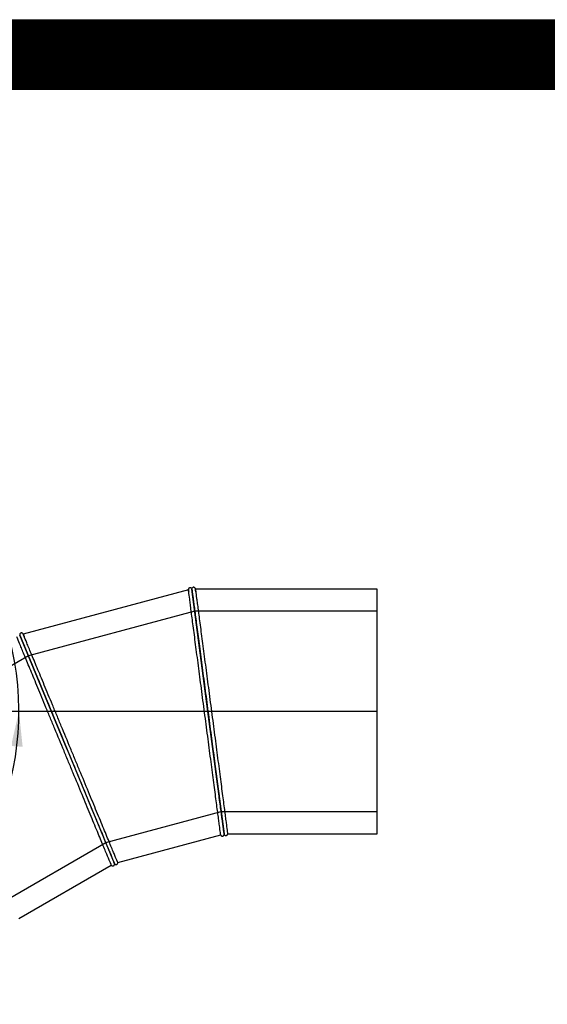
# Model space of a CAD drawing. Header units: millimetres. Extents: x 0 to 5940, y 0 to 4200.
# Tile 3 of 5: x 1763 to 2970, y 1948 to 4200. Entities that reach past the tile are written whole.
import ezdxf
from ezdxf.enums import TextEntityAlignment as Align
from ezdxf.lldxf.tags import DXFTag

# ---------------------------------------------------------------- set-up
doc = ezdxf.new("R2010")
doc.units = ezdxf.units.MM
doc.header["$LTSCALE"] = 20
for name, color, linetype in [('Default', 7, 'Continuous'), ('DV1_Default', 7, 'Continuous'), ('TUBO_X_GOMITO_90', 7, 'Continuous')]:
    doc.layers.add(name, color=color, linetype=linetype)
doc.styles.add('SEACAD_Arial_Narrow', font='ARIALN.TTF')
tags = doc.linetypes.add('HIDDEN2', pattern=[4.7625, 3.175, -1.5875]).pattern_tags.tags
tags[6:7] = [DXFTag(74, 4), DXFTag(75, 0), DXFTag(340, '0'), DXFTag(46, 0.0), DXFTag(50, 0.0), DXFTag(44, 0.0), DXFTag(45, 0.0)]
tags[4:5] = [DXFTag(74, 4), DXFTag(75, 0), DXFTag(340, '0'), DXFTag(46, 0.0), DXFTag(50, 0.0), DXFTag(44, 0.0), DXFTag(45, 0.0)]
tags = doc.linetypes.add('PHANTOM2', pattern=[31.75, 15.875, -3.175, 3.175, -3.175, 3.175, -3.175]).pattern_tags.tags
tags[14:15] = [DXFTag(74, 4), DXFTag(75, 0), DXFTag(340, '0'), DXFTag(46, 0.0), DXFTag(50, 0.0), DXFTag(44, 0.0), DXFTag(45, 0.0)]
tags[12:13] = [DXFTag(74, 4), DXFTag(75, 0), DXFTag(340, '0'), DXFTag(46, 0.0), DXFTag(50, 0.0), DXFTag(44, 0.0), DXFTag(45, 0.0)]
tags[10:11] = [DXFTag(74, 4), DXFTag(75, 0), DXFTag(340, '0'), DXFTag(46, 0.0), DXFTag(50, 0.0), DXFTag(44, 0.0), DXFTag(45, 0.0)]
tags[8:9] = [DXFTag(74, 4), DXFTag(75, 0), DXFTag(340, '0'), DXFTag(46, 0.0), DXFTag(50, 0.0), DXFTag(44, 0.0), DXFTag(45, 0.0)]
tags[6:7] = [DXFTag(74, 4), DXFTag(75, 0), DXFTag(340, '0'), DXFTag(46, 0.0), DXFTag(50, 0.0), DXFTag(44, 0.0), DXFTag(45, 0.0)]
tags[4:5] = [DXFTag(74, 4), DXFTag(75, 0), DXFTag(340, '0'), DXFTag(46, 0.0), DXFTag(50, 0.0), DXFTag(44, 0.0), DXFTag(45, 0.0)]
doc.dimstyles.new('Plastitalia', dxfattribs={"dimtxt": 80, "dimasz": 80, "dimexe": 40, "dimexo": 0, "dimgap": 20, "dimtad": 0, "dimdec": 0, "dimtxsty": 'SEACAD_Arial_Narrow', "dimblk1": '_SE_FILLED', "dimblk2": '_SE_FILLED', "dimsah": 1, "dimcen": 40, "dimadec": 0, "dimazin": 0, "dimtfac": 0.8, "dimtdec": 1, "dimtmove": 0, "dimatfit": 3, "dimfxl": 1, "dimtolj": 1, "dimarcsym": 0})

# ---------------------------------------------------------------- blocks, each defined once
blk = doc.blocks.new('SE')
at = {"layer": 'DV1_Default', "color": 7, "linetype": 'PHANTOM2'}
blk.add_line((2580.5, 2617.9), (1093, 2617.9), dxfattribs=at)
at = {"layer": 'TUBO_X_GOMITO_90', "color": 7, "linetype": 'Continuous'}
for p, q in [((2148.9, 2895.8), (1771, 2794.5)), ((2156.7, 2897.9), (2193.6, 2617.6)), ((2193.6, 2617.6), (2156.7, 2897.9)), ((2580.5, 2897.9), (2164.8, 2897.9)), ((2580.5, 2337.9), (2580.5, 2897.9)), ((1763.2, 2792.4), (1871.3, 2531.2)), ((1871.3, 2531.2), (1763.2, 2792.4)), ((2193.6, 2617.6), (2193.6, 2617.6)), ((2230.5, 2337.9), (2193.6, 2617.6)), ((2193.6, 2617.6), (2193.6, 2617.6)), ((2193.6, 2617.6), (2230.5, 2337.9)), ((1871.3, 2531.2), (1871.3, 2531.2)), ((1871.3, 2531.2), (1979.3, 2270.6)), ((1871.3, 2531.2), (1871.3, 2531.2)), ((1871.3, 2531.2), (1979.3, 2270.6)), ((1987.1, 2272.6), (2222.7, 2335.8)), ((2223.1, 2334.9), (2222.7, 2335.8)), ((2230.4, 2337.8), (2230.5, 2337.9)), ((2230.5, 2335.9), (2230.4, 2336.9)), ((2230.5, 2337.9), (2230.5, 2337.9)), ((2238.5, 2337.9), (2238.4, 2336.9)), ((2238.5, 2337.9), (2580.5, 2337.9)), ((1761.1, 2144.6), (1972.4, 2266.5)), ((1972.9, 2265.8), (1972.4, 2266.6)), ((1979.3, 2270.6), (1979.3, 2270.6)), ((1979.3, 2270.5), (1979.3, 2270.6)), ((1979.8, 2268.7), (1979.5, 2269.6)), ((1987.1, 2272.6), (1987.2, 2271.7))]:
    blk.add_line(p, q, dxfattribs=at)
at = {"layer": 'TUBO_X_GOMITO_90', "color": 7, "linetype": 'HIDDEN2'}
for p, q in [((2163.4, 2847.1), (1782.8, 2745.1)), ((2580.5, 2847.1), (2163.4, 2847.1)), ((1782.8, 2745.1), (1441.5, 2548)), ((1959.7, 2317.9), (2223.8, 2388.7)), ((2223.8, 2388.7), (2580.5, 2388.7)), ((1723, 2181.2), (1959.7, 2317.9))]:
    blk.add_line(p, q, dxfattribs=at)
at = {"layer": 'TUBO_X_GOMITO_90', "color": 7, "linetype": 'Continuous'}
for centre, radius, start, end in [((2168.5, 2897.5), 19.6, 179.1037, 189.0898), ((2119.3, 2889.3), 46.2, 6.2075, 13.1111), ((1748.6, 2784.1), 24.5, 21.1746, 29.6076), ((2254.1, 2341.8), 23.8, 186.467, 194.3802), ((1992.6, 2276), 14.2, 202.1305, 210.3498)]:
    blk.add_arc(centre, radius, start, end, dxfattribs=at)
at = {"layer": 'TUBO_X_GOMITO_90', "color": 7, "linetype": 'HIDDEN2'}
for centre, radius, start, end in [((2182.6, 2898.2), 33.7, 188.8093, 189.5876), ((1729.2, 2774.5), 46.2, 21.2075, 21.9622), ((2209.8, 2335.9), 20.7, 3.3741, 8.6715), ((1959.8, 2263.3), 20.7, 18.3741, 23.6715)]:
    blk.add_arc(centre, radius, start, end, dxfattribs=at)
at = {"layer": 'TUBO_X_GOMITO_90', "color": 7, "linetype": 'Continuous'}
for points in [[(2149, 2895.7), (2148.8, 2896.4), (2148.8, 2897.1), (2148.9, 2897.8)], [(2164.3, 2899.8), (2164.6, 2899.2), (2164.8, 2898.5), (2164.8, 2897.8)], [(1769.9, 2796.2), (1770.4, 2795.7), (1770.8, 2795.1), (1770.9, 2794.4)], [(2230.4, 2337.9), (2230.6, 2337.2), (2230.6, 2336.6), (2230.5, 2335.9)], [(2231, 2335.9), (2230.6, 2336.5), (2230.5, 2337.2), (2230.5, 2338)], [(1980.3, 2268.8), (1979.8, 2269.3), (1979.5, 2269.9), (1979.3, 2270.6)], [(1979.3, 2270.6), (1979.6, 2270), (1979.8, 2269.4), (1979.8, 2268.7)]]:
    blk.add_open_spline(points, degree=3, dxfattribs=at)
for points, knots in [([(2156.4, 2898.7), (2156.2, 2898.9), (2155.9, 2899.4), (2155.2, 2900.1), (2154.4, 2900.6), (2153.3, 2900.8), (2152.2, 2900.8), (2151.1, 2900.5), (2150.1, 2899.8), (2149.3, 2898.9), (2149.1, 2898.2), (2148.9, 2897.8)], [0, 0, 0, 0, 0.091083, 0.170395, 0.297123, 0.397018, 0.506621, 0.627914, 0.755534, 0.882042, 1, 1, 1, 1]), ([(2222.7, 2335.8), (2222.7, 2335.8), (2222.5, 2337.6), (2221.5, 2344.8), (2220.8, 2350.2), (2219.4, 2360.8), (2218.9, 2364.7), (2217.7, 2373.4), (2217.1, 2378.2), (2215.1, 2393.5), (2213.5, 2405.2), (2210.1, 2431.2), (2208.2, 2445.4), (2204.2, 2475.9), (2202.1, 2492.1), (2197.6, 2525.9), (2195.3, 2543.5), (2191.8, 2570.3), (2190.6, 2579.4), (2188.2, 2597.5), (2187, 2606.6), (2183.4, 2634), (2181, 2652.3), (2177.5, 2679.1), (2176.3, 2688), (2174, 2705.5), (2172.9, 2714.1), (2169.5, 2739.4), (2167.4, 2755.6), (2164.4, 2778.5), (2163.4, 2785.8), (2161.6, 2800), (2160.7, 2806.9), (2158.1, 2826.3), (2156.6, 2838), (2154.5, 2853.4), (2153.9, 2858.1), (2152.8, 2866.8), (2152.3, 2870.8), (2150.9, 2881.4), (2150.2, 2886.7), (2149.2, 2894), (2149, 2895.8), (2149, 2895.8)], [0, 0, 0, 0, 0.03125, 0.03125, 0.0625, 0.0625, 0.078125, 0.078125, 0.09375, 0.09375, 0.125, 0.125, 0.15625, 0.15625, 0.1875, 0.1875, 0.21875, 0.21875, 0.234375, 0.234375, 0.25, 0.25, 0.28125, 0.28125, 0.296875, 0.296875, 0.3125, 0.3125, 0.34375, 0.34375, 0.359375, 0.359375, 0.375, 0.375, 0.40625, 0.40625, 0.421875, 0.421875, 0.4375, 0.4375, 0.46875, 0.46875, 0.4999916, 0.4999916, 0.4999916, 0.4999916]), ([(2156.7, 2897.8), (2156.7, 2897.8), (2156.7, 2897.8), (2156.7, 2897.8), (2156.8, 2897.4), (2157, 2895.6), (2157.2, 2894.2), (2157.9, 2888.8), (2158.6, 2883.4), (2160, 2872.8), (2160.5, 2868.9), (2161.7, 2860.2), (2162.3, 2855.4), (2164.3, 2840.1), (2165.9, 2828.3), (2168.4, 2808.8), (2169.3, 2802), (2171.2, 2787.8), (2172.2, 2780.4), (2175.2, 2757.6), (2177.3, 2741.3), (2180.7, 2716), (2181.8, 2707.4), (2184.1, 2689.9), (2185.3, 2681), (2188.8, 2654.1), (2191.2, 2635.9), (2193.6, 2617.6)], [0.4999596, 0.4999596, 0.4999596, 0.4999596, 0.5, 0.5, 0.53125, 0.53125, 0.5625, 0.5625, 0.625, 0.625, 0.65625, 0.65625, 0.6875, 0.6875, 0.75, 0.75, 0.78125, 0.78125, 0.8125, 0.8125, 0.875, 0.875, 0.90625, 0.90625, 0.9375, 0.9375, 1, 1, 1, 1]), ([(2193.6, 2617.6), (2191.2, 2635.9), (2188.8, 2654.1), (2185.3, 2681), (2184.1, 2689.9), (2181.8, 2707.4), (2180.7, 2716), (2177.3, 2741.3), (2175.2, 2757.6), (2172.2, 2780.5), (2171.2, 2787.8), (2169.4, 2802), (2168.5, 2808.8), (2165.9, 2828.3), (2164.4, 2840.1), (2162.3, 2855.4), (2161.7, 2860.2), (2160.6, 2868.9), (2160.1, 2872.8), (2158.7, 2883.4), (2158, 2888.8), (2157, 2896), (2156.8, 2897.9), (2156.8, 2897.9)], [0, 0, 0, 0, 0.0625, 0.0625, 0.09375, 0.09375, 0.125, 0.125, 0.1875, 0.1875, 0.21875, 0.21875, 0.25, 0.25, 0.3125, 0.3125, 0.34375, 0.34375, 0.375, 0.375, 0.4375, 0.4375, 0.4999575, 0.4999575, 0.4999575, 0.4999575]), ([(2164.3, 2899.8), (2164, 2900.1), (2163.7, 2900.6), (2162.8, 2901.4), (2161.6, 2901.8), (2160.4, 2901.9), (2159.4, 2901.7), (2158.6, 2901.3), (2157.8, 2900.6), (2157.2, 2899.8), (2157, 2899.2), (2156.9, 2898.8)], [0, 0, 0, 0, 0.107076, 0.204539, 0.366426, 0.489039, 0.582723, 0.678597, 0.78294, 0.891833, 1, 1, 1, 1]), ([(2164.8, 2897.9), (2164.8, 2897.9), (2164.8, 2897.9), (2164.8, 2897.9), (2164.8, 2897.4), (2165.1, 2895.6), (2165.2, 2894.2), (2166, 2888.8), (2166.7, 2883.4), (2168.1, 2872.9), (2168.6, 2868.9), (2169.7, 2860.2), (2170.4, 2855.5), (2172.4, 2840.1), (2173.9, 2828.4), (2176.5, 2808.9), (2177.4, 2802.1), (2179.3, 2788), (2180.2, 2780.6), (2183.2, 2757.7), (2185.4, 2741.5), (2189.8, 2707.7), (2192.1, 2690.2), (2196.9, 2654.4), (2199.3, 2636.1), (2204.1, 2599.6), (2206.5, 2581.4), (2210, 2554.5), (2211.2, 2545.7), (2213.5, 2528.2), (2214.6, 2519.6), (2217.9, 2494.2), (2220.1, 2478), (2223.1, 2455.2), (2224, 2447.8), (2225.9, 2433.6), (2226.8, 2426.8), (2229.4, 2407.3), (2230.9, 2395.6), (2232.9, 2380.2), (2233.5, 2375.5), (2234.7, 2366.8), (2235.2, 2362.9), (2236.6, 2352.3), (2237.3, 2346.9), (2238.2, 2339.7), (2238.5, 2337.9), (2238.5, 2337.9)], [0.4999978, 0.4999978, 0.4999978, 0.4999978, 0.5, 0.5, 0.515625, 0.515625, 0.53125, 0.53125, 0.5625, 0.5625, 0.578125, 0.578125, 0.59375, 0.59375, 0.625, 0.625, 0.640625, 0.640625, 0.65625, 0.65625, 0.6875, 0.6875, 0.71875, 0.71875, 0.75, 0.75, 0.78125, 0.78125, 0.796875, 0.796875, 0.8125, 0.8125, 0.84375, 0.84375, 0.859375, 0.859375, 0.875, 0.875, 0.90625, 0.90625, 0.921875, 0.921875, 0.9375, 0.9375, 0.96875, 0.96875, 1, 1, 1, 1]), ([(1769.9, 2796.2), (1769.6, 2796.5), (1769.2, 2796.9), (1768.1, 2797.4), (1766.9, 2797.5), (1765.7, 2797.2), (1764.8, 2796.8), (1764.1, 2796.2), (1763.5, 2795.4), (1763.1, 2794.4), (1763.1, 2793.7), (1763.1, 2793.4)], [0, 0, 0, 0, 0.107076, 0.204539, 0.366426, 0.489039, 0.582723, 0.678597, 0.78294, 0.891833, 1, 1, 1, 1]), ([(1987.1, 2272.6), (1987.1, 2272.6), (1986.4, 2274.3), (1983.6, 2281.1), (1981.5, 2286.1), (1977.4, 2295.9), (1975.9, 2299.6), (1972.6, 2307.7), (1970.7, 2312.1), (1964.8, 2326.4), (1960.3, 2337.4), (1950.3, 2361.6), (1944.8, 2374.9), (1933, 2403.2), (1926.8, 2418.3), (1913.7, 2449.8), (1906.9, 2466.2), (1896.6, 2491.2), (1893.1, 2499.6), (1886.1, 2516.6), (1882.6, 2525.1), (1872, 2550.6), (1864.9, 2567.6), (1854.6, 2592.6), (1851.2, 2600.9), (1844.4, 2617.2), (1841.1, 2625.2), (1831.3, 2648.8), (1825, 2663.9), (1816.2, 2685.2), (1813.4, 2692.1), (1807.9, 2705.3), (1805.3, 2711.6), (1797.7, 2729.8), (1793.2, 2740.7), (1787.3, 2755), (1785.5, 2759.4), (1782.1, 2767.5), (1780.6, 2771.2), (1776.5, 2781), (1774.4, 2786.1), (1771.6, 2792.8), (1770.9, 2794.5), (1770.9, 2794.5)], [0, 0, 0, 0, 0.03125, 0.03125, 0.0625, 0.0625, 0.078125, 0.078125, 0.09375, 0.09375, 0.125, 0.125, 0.15625, 0.15625, 0.1875, 0.1875, 0.21875, 0.21875, 0.234375, 0.234375, 0.25, 0.25, 0.28125, 0.28125, 0.296875, 0.296875, 0.3125, 0.3125, 0.34375, 0.34375, 0.359375, 0.359375, 0.375, 0.375, 0.40625, 0.40625, 0.421875, 0.421875, 0.4375, 0.4375, 0.46875, 0.46875, 0.4999917, 0.4999917, 0.4999917, 0.4999917]), ([(1972.4, 2266.5), (1972.4, 2266.5), (1971.7, 2268.2), (1968.9, 2275), (1966.8, 2280), (1962.7, 2289.8), (1961.2, 2293.5), (1957.8, 2301.6), (1956, 2306), (1950.1, 2320.3), (1945.5, 2331.2), (1935.5, 2355.5), (1930, 2368.7), (1918.2, 2397.1), (1912, 2412.2), (1898.9, 2443.7), (1892.2, 2460.1), (1881.8, 2485.1), (1878.3, 2493.5), (1871.3, 2510.4), (1867.8, 2518.9), (1857.2, 2544.5), (1850.2, 2561.5), (1839.8, 2586.5), (1836.4, 2594.7), (1829.6, 2611), (1826.3, 2619.1), (1816.5, 2642.7), (1810.3, 2657.8), (1801.5, 2679.1), (1798.6, 2685.9), (1793.1, 2699.2), (1790.5, 2705.5), (1783, 2723.7), (1778.5, 2734.6), (1772.6, 2748.9), (1770.7, 2753.3), (1767.4, 2761.4), (1765.8, 2765.1), (1761.8, 2774.9), (1759.7, 2780), (1756.9, 2786.7), (1756.2, 2788.4), (1756.2, 2788.4)], [0, 0, 0, 0, 0.03125, 0.03125, 0.0625, 0.0625, 0.078125, 0.078125, 0.09375, 0.09375, 0.125, 0.125, 0.15625, 0.15625, 0.1875, 0.1875, 0.21875, 0.21875, 0.234375, 0.234375, 0.25, 0.25, 0.28125, 0.28125, 0.296875, 0.296875, 0.3125, 0.3125, 0.34375, 0.34375, 0.359375, 0.359375, 0.375, 0.375, 0.40625, 0.40625, 0.421875, 0.421875, 0.4375, 0.4375, 0.46875, 0.46875, 0.4999916, 0.4999916, 0.4999916, 0.4999916]), ([(1763.1, 2792.4), (1763.1, 2792.4), (1763.1, 2792.4), (1763.1, 2792.4), (1763.3, 2792), (1764, 2790.3), (1764.5, 2789), (1766.6, 2784), (1768.7, 2778.9), (1772.8, 2769.1), (1774.3, 2765.4), (1777.7, 2757.3), (1779.5, 2752.8), (1785.4, 2738.5), (1790, 2727.6), (1797.5, 2709.4), (1800.1, 2703.1), (1805.6, 2689.9), (1808.5, 2683), (1817.3, 2661.7), (1823.6, 2646.5), (1833.4, 2622.9), (1836.7, 2614.9), (1843.4, 2598.6), (1846.9, 2590.3), (1857.2, 2565.3), (1864.3, 2548.3), (1871.3, 2531.2)], [0.4999596, 0.4999596, 0.4999596, 0.4999596, 0.5, 0.5, 0.53125, 0.53125, 0.5625, 0.5625, 0.625, 0.625, 0.65625, 0.65625, 0.6875, 0.6875, 0.75, 0.75, 0.78125, 0.78125, 0.8125, 0.8125, 0.875, 0.875, 0.90625, 0.90625, 0.9375, 0.9375, 1, 1, 1, 1]), ([(1763.2, 2792.4), (1763.2, 2792.4), (1763.2, 2792.4), (1763.2, 2792.4), (1763.4, 2792), (1764.1, 2790.3), (1764.6, 2789), (1766.7, 2784), (1768.8, 2779), (1772.9, 2769.1), (1774.4, 2765.4), (1777.7, 2757.3), (1779.6, 2752.9), (1785.5, 2738.6), (1790, 2727.6), (1797.5, 2709.4), (1800.2, 2703.1), (1805.6, 2689.9), (1808.5, 2683), (1817.3, 2661.7), (1823.6, 2646.6), (1833.4, 2622.9), (1836.7, 2614.9), (1843.4, 2598.6), (1846.9, 2590.3), (1857.2, 2565.3), (1864.3, 2548.3), (1871.3, 2531.2)], [0.4999575, 0.4999575, 0.4999575, 0.4999575, 0.5, 0.5, 0.53125, 0.53125, 0.5625, 0.5625, 0.625, 0.625, 0.65625, 0.65625, 0.6875, 0.6875, 0.75, 0.75, 0.78125, 0.78125, 0.8125, 0.8125, 0.875, 0.875, 0.90625, 0.90625, 0.9375, 0.9375, 1, 1, 1, 1]), ([(2230.5, 2337.9), (2230.5, 2337.9), (2230.5, 2337.9), (2230.5, 2337.9), (2230.2, 2339.7), (2229.3, 2346.9), (2228.6, 2352.3), (2227.2, 2362.8), (2226.7, 2366.8), (2225.5, 2375.5), (2224.9, 2380.2), (2222.9, 2395.5), (2221.3, 2407.2), (2217.9, 2433.2), (2216, 2447.4), (2212, 2477.8), (2209.9, 2494), (2205.5, 2527.8), (2203.1, 2545.4), (2199.6, 2572.2), (2198.4, 2581.2), (2196, 2599.4), (2194.8, 2608.5), (2193.6, 2617.6)], [0.4999912, 0.4999912, 0.4999912, 0.4999912, 0.5, 0.5, 0.5625, 0.5625, 0.625, 0.625, 0.65625, 0.65625, 0.6875, 0.6875, 0.75, 0.75, 0.8125, 0.8125, 0.875, 0.875, 0.9375, 0.9375, 0.96875, 0.96875, 1, 1, 1, 1]), ([(2193.6, 2617.6), (2196, 2599.3), (2198.4, 2581.1), (2203.1, 2545.3), (2205.4, 2527.8), (2209.9, 2494), (2212, 2477.8), (2216, 2447.4), (2217.9, 2433.2), (2221.3, 2407.2), (2222.8, 2395.5), (2224.9, 2380.2), (2225.5, 2375.5), (2226.6, 2366.8), (2227.1, 2362.8), (2228.5, 2352.3), (2229.2, 2346.9), (2230.2, 2339.7), (2230.4, 2337.8), (2230.4, 2337.8)], [0, 0, 0, 0, 0.0625, 0.0625, 0.125, 0.125, 0.1875, 0.1875, 0.25, 0.25, 0.3125, 0.3125, 0.34375, 0.34375, 0.375, 0.375, 0.4375, 0.4375, 0.4999804, 0.4999804, 0.4999804, 0.4999804]), ([(1871.3, 2531.2), (1878.4, 2514.2), (1885.4, 2497.2), (1899.2, 2463.9), (1906, 2447.6), (1919, 2416.1), (1925.3, 2401), (1937, 2372.6), (1942.5, 2359.4), (1952.6, 2335.2), (1957.1, 2324.3), (1963, 2310), (1964.8, 2305.6), (1968.2, 2297.5), (1969.7, 2293.8), (1973.8, 2284), (1975.9, 2279), (1978.6, 2272.3), (1979.3, 2270.6), (1979.3, 2270.6)], [0, 0, 0, 0, 0.0625, 0.0625, 0.125, 0.125, 0.1875, 0.1875, 0.25, 0.25, 0.3125, 0.3125, 0.34375, 0.34375, 0.375, 0.375, 0.4375, 0.4375, 0.4999912, 0.4999912, 0.4999912, 0.4999912]), ([(1871.3, 2531.2), (1878.4, 2514.2), (1885.4, 2497.2), (1899.2, 2463.9), (1906, 2447.6), (1919, 2416.1), (1925.3, 2401), (1937, 2372.6), (1942.5, 2359.4), (1952.5, 2335.2), (1957, 2324.3), (1963, 2310), (1964.8, 2305.6), (1968.1, 2297.5), (1969.6, 2293.8), (1973.7, 2284), (1975.8, 2279), (1978.6, 2272.2), (1979.3, 2270.5), (1979.3, 2270.5)], [0, 0, 0, 0, 0.0625, 0.0625, 0.125, 0.125, 0.1875, 0.1875, 0.25, 0.25, 0.3125, 0.3125, 0.34375, 0.34375, 0.375, 0.375, 0.4375, 0.4375, 0.4999804, 0.4999804, 0.4999804, 0.4999804]), ([(2223.1, 2334.9), (2223.3, 2334.6), (2223.6, 2334), (2224.4, 2333.4), (2225.2, 2333), (2226.2, 2332.8), (2227.3, 2332.8), (2228.3, 2333.2), (2229.1, 2333.6), (2229.7, 2334.3), (2230.2, 2335.1), (2230.4, 2335.6), (2230.5, 2335.9)], [0, 0, 0, 0, 0.109364, 0.212071, 0.305755, 0.389353, 0.526401, 0.629859, 0.714675, 0.805751, 0.902174, 1, 1, 1, 1]), ([(2231, 2335.9), (2231.2, 2335.6), (2231.5, 2335.2), (2232.3, 2334.4), (2233.3, 2334), (2234.4, 2333.8), (2235.4, 2333.9), (2236.4, 2334.3), (2237.3, 2334.9), (2238, 2335.8), (2238.2, 2336.5), (2238.4, 2336.9)], [0, 0, 0, 0, 0.100561, 0.189821, 0.334683, 0.442629, 0.539875, 0.648601, 0.765413, 0.884742, 1, 1, 1, 1]), ([(1972.9, 2265.8), (1973.2, 2265.5), (1973.7, 2265.1), (1974.6, 2264.7), (1975.5, 2264.5), (1976.5, 2264.6), (1977.6, 2264.9), (1978.4, 2265.5), (1979, 2266.1), (1979.5, 2266.9), (1979.8, 2267.8), (1979.8, 2268.4), (1979.8, 2268.7)], [0, 0, 0, 0, 0.109364, 0.212071, 0.305755, 0.389353, 0.526401, 0.629859, 0.714675, 0.805751, 0.902174, 1, 1, 1, 1]), ([(1980.3, 2268.8), (1980.6, 2268.6), (1981, 2268.2), (1982, 2267.7), (1983.1, 2267.5), (1984.2, 2267.7), (1985.1, 2268), (1986, 2268.6), (1986.7, 2269.5), (1987.1, 2270.6), (1987.2, 2271.3), (1987.2, 2271.7)], [0, 0, 0, 0, 0.100561, 0.189821, 0.334683, 0.442629, 0.539875, 0.648601, 0.765413, 0.884742, 1, 1, 1, 1])]:
    blk.add_open_spline(points, degree=3, knots=knots, dxfattribs=at)
at = {"layer": 'TUBO_X_GOMITO_90', "color": 7, "linetype": 'HIDDEN2'}
for points, knots in [([(2149.1, 2894.9), (2149.1, 2894.7), (2149.1, 2894.6), (2149.2, 2893.7), (2149.4, 2892.7), (2149.5, 2891.4)], [0.51261782, 0.51261782, 0.51261782, 0.51261782, 0.515625, 0.515625, 0.52810651, 0.52810651, 0.52810651, 0.52810651]), ([(2165.6, 2891.8), (2165.5, 2892), (2165.5, 2892.2), (2165.4, 2893.4), (2165.2, 2894.2), (2165.2, 2894.9)], [0.467022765, 0.467022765, 0.467022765, 0.467022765, 0.46875, 0.46875, 0.476904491, 0.476904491, 0.476904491, 0.476904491]), ([(1771.3, 2793.7), (1771.3, 2793.5), (1771.4, 2793.4), (1771.8, 2792.4), (1772.3, 2791.1), (1773.1, 2789.3), (1773.2, 2789.1), (1773.2, 2788.9)], [0.51261795, 0.51261795, 0.51261795, 0.51261795, 0.515625, 0.515625, 0.53125, 0.53125, 0.5328371, 0.5328371, 0.5328371, 0.5328371]), ([(2229, 2349.3), (2229.3, 2346.9), (2229.6, 2344.9), (2230, 2341.6), (2230.2, 2340.4), (2230.3, 2339.5)], [0.40900759, 0.40900759, 0.40900759, 0.40900759, 0.4375, 0.4375, 0.46603532, 0.46603532, 0.46603532, 0.46603532]), ([(1979.3, 2270.6), (1979.3, 2270.6), (1979.3, 2270.6), (1979.3, 2270.6), (1979, 2271.4), (1978.3, 2273.2)], [0.49999123, 0.49999123, 0.49999123, 0.49999123, 0.5, 0.5, 0.54477639, 0.54477639, 0.54477639, 0.54477639])]:
    blk.add_open_spline(points, degree=3, knots=knots, dxfattribs=at)
blk.add_open_spline([(2193.6, 2617.6), (2193.7, 2617.3), (2193.7, 2617), (2193.8, 2616.6)], degree=3, dxfattribs=at)
blk = doc.blocks.new('DMBLK19')
at = {"layer": 'Default', "linetype": 'Continuous'}
for points in [[(1013.9, 3267.9), (1093, 3286), (1012.4, 3294.5)], [(1769.6, 2537.2), (1761.1, 2617.9), (1743, 2538.8)]]:
    blk.add_hatch(color=7, dxfattribs=at).paths.add_polyline_path(points)
at = {"layer": 'Default', "color": 7, "linetype": 'Continuous'}
blk.add_line((1093, 2617.9), (1093, 3326), dxfattribs=at)
for start, end in [(41.4181, 103.7211), (346.2789, 24.0759)]:
    blk.add_arc((1093, 2617.9), 668.1, start, end, dxfattribs=at)
at = {"layer": 'Default', "color": 7, "linetype": 'Continuous', "style": 'SEACAD_Arial_Narrow'}
blk.add_text('90°', height=80, rotation=302.747, dxfattribs=at).set_placement((1649.2, 3062.1), align=Align.TOP_LEFT)
blk = doc.blocks.new('_SE_FILLED')
at = {"color": 0}
blk.add_line((0, 0), (-1, 0), dxfattribs=at)
blk.add_solid([(0, 0), (-1, -0.1665), (-1, 0.1665), (0, 0)], dxfattribs=at)

msp = doc.modelspace()

# ---------------------------------------------------------------- hatches: boundary and pattern name
at = {"layer": 'Default', "linetype": 'Continuous'}
h = msp.add_hatch(dxfattribs=at)
h.set_pattern_fill('LINE', scale=0.6299213, angle=45, style=0)
h.paths.add_polyline_path([(5940, 4040), (5940, 4200), (0, 4200), (0, 4040)])
msp.add_hatch(color=7, dxfattribs=at).paths.add_polyline_path([(5940, 4040), (5940, 4200), (0, 4200), (0, 4040)])

# ---------------------------------------------------------------- linework, layer by layer
at = {"layer": 'Default', "color": 7, "linetype": 'Continuous'}
for p, q in [((0, 4200), (5940, 4200)), ((5940, 4040), (0, 4040))]:
    msp.add_line(p, q, dxfattribs=at)

# ---------------------------------------------------------------- block references
at = {"layer": 'Default'}
msp.add_blockref('SE', (0, 0), dxfattribs=at)

# ---------------------------------------------------------------- dimensions: what is measured, and where the dimension line sits
at = {"layer": 'Default', "color": 7, "linetype": 'Continuous'}
dim = msp.add_angular_dim_2l(base=(1565.4, 3090.3), line1=((1093, 2617.9), (2580.5, 2617.9)), line2=((1093, 2617.9), (1093, 1130.4)), text='\\A1;<>', dimstyle='Plastitalia', override={"dimadec": 1}, dxfattribs=at)
dim.commit()
dim.dimension.update_dxf_attribs({"geometry": 'DMBLK19', "text_midpoint": (1654.9, 2979.3), "dimtype": 162})

doc.saveas('drawing.dxf')
